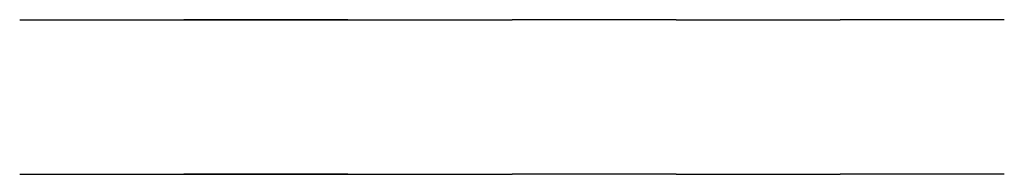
# Model space of a CAD drawing. Header units: millimetres. Extents: x -8162 to -4852, y -588 to -68.
import ezdxf

# ---------------------------------------------------------------- set-up
doc = ezdxf.new("R2010")
doc.units = ezdxf.units.MM
doc.header["$LTSCALE"] = 11.25

msp = doc.modelspace()

# ---------------------------------------------------------------- linework, layer by layer
at = {"color": 4, "extrusion": (0, -1, -3.44505e-16)}
for p, q in [((-8162, -68), (-7058.7, -68)), ((-8162, -68, -950), (-7610.4, -68)), ((-7058.7, -68, -950), (-7610.4, -68)), ((-7058.7, -68, -950), (-6507, -68)), ((-5955.4, -68, -950), (-6507, -68)), ((-5955.4, -68, -950), (-5403.7, -68)), ((-4852, -68, -950), (-5403.7, -68)), ((-8162, -588), (-7058.7, -588)), ((-8162, -588, -950), (-7610.4, -588)), ((-7058.7, -588, -950), (-7610.4, -588)), ((-7058.7, -588, -950), (-6507, -588)), ((-5955.4, -588, -950), (-6507, -588)), ((-5955.4, -588, -950), (-5403.7, -588)), ((-4852, -588, -950), (-5403.7, -588))]:
    msp.add_line(p, q, dxfattribs=at)

doc.saveas('drawing.dxf')
